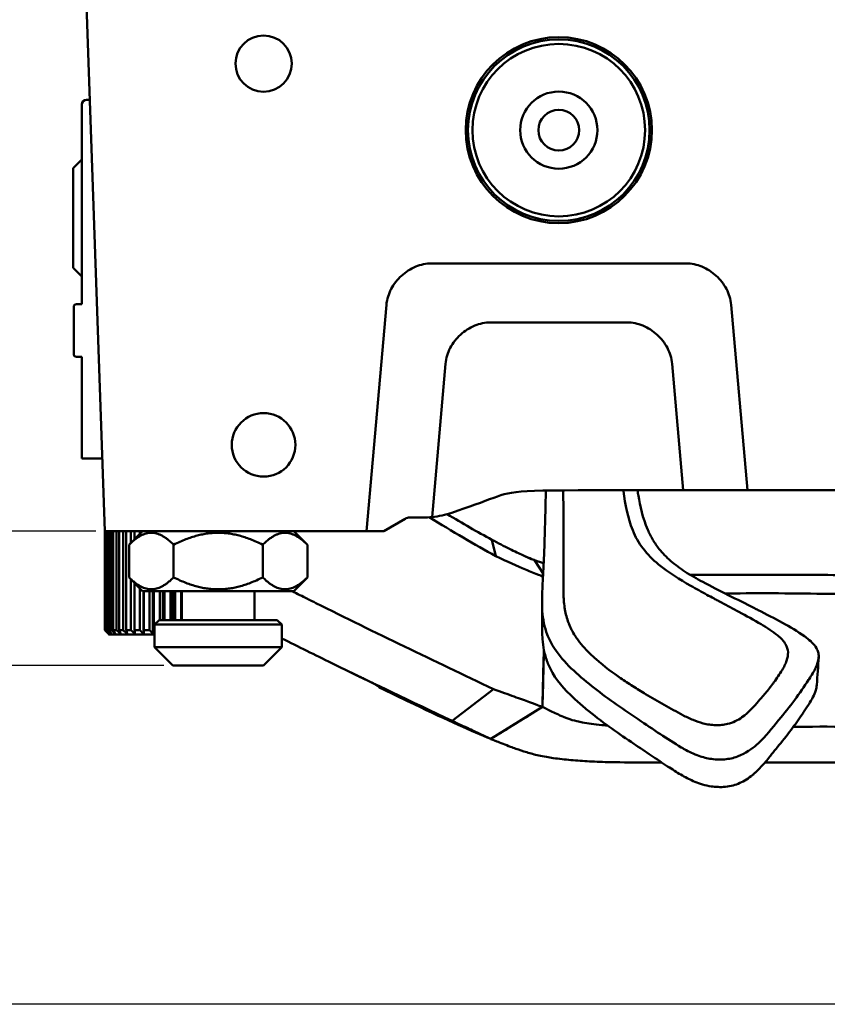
# Model space of a CAD drawing. Header units: millimetres. Extents: x 0 to 4686, y -120 to 1682.
# Tile 3 of 256: x 216 to 305, y 511 to 619. Entities that reach past the tile are written whole.
import ezdxf

# ---------------------------------------------------------------- set-up
doc = ezdxf.new("R2010")
doc.units = ezdxf.units.MM
doc.header["$LTSCALE"] = 2
doc.layers.add('Bemaßung (ISO)', color=7, linetype='Continuous', lineweight=25)
doc.layers.add('Sichtbar (ISO)', color=7, linetype='Continuous', lineweight=50)
doc.styles.add('Notiztext (DIN)', font='isocpeur.ttf')
doc.dimstyles.new('Standard (DIN)', dxfattribs={"dimscale": 2, "dimtxt": 3.5, "dimasz": 2.5, "dimexe": 2, "dimexo": 0.5, "dimgap": 0.5, "dimtad": 1, "dimrnd": 1e-08, "dimtxsty": 'Notiztext (DIN)', "dimcen": 0.09, "dimdle": 10, "dimclrd": 256, "dimclre": 256, "dimclrt": 256, "dimadec": 0, "dimazin": 0, "dimtfac": 1, "dimtmove": 0, "dimatfit": 3, "dimfxl": 1, "dimtolj": 1, "dimtzin": 0, "dimlwd": -1, "dimlwe": -1, "dimarcsym": 0})

# ---------------------------------------------------------------- blocks, each defined once
blk = doc.blocks.new('*D20')
at = {"layer": 'Bemaßung (ISO)', "transparency": 16777216}
for p, q in [((222.48, 634.89), (179.26, 634.89)), ((183.26, 553.19), (183.26, 629.89)), ((231.67, 548.19), (179.26, 548.19))]:
    blk.add_line(p, q, dxfattribs=at)
for points in [[(182.42, 629.89), (184.09, 629.89), (183.26, 634.89)], [(182.42, 553.19), (184.09, 553.19), (183.26, 548.19)]]:
    blk.add_solid(points, dxfattribs=at)
at = {"layer": 'Defpoints', "color": 0, "transparency": 16777216}
for p in [(183.26, 634.89), (223.48, 634.89), (232.67, 548.19)]:
    blk.add_point(p, dxfattribs=at)
at = {"layer": 'Bemaßung (ISO)', "transparency": 16777216, "insert": (173.86, 583.65), "char_height": 7, "attachment_point": 1, "rotation": 90, "style": 'Notiztext (DIN)'}
blk.add_mtext('\\A1;86,7', dxfattribs=at)
blk = doc.blocks.new('*D21')
at = {"layer": 'Bemaßung (ISO)', "transparency": 16777216}
for p, q in [((222.98, 634.89), (193.26, 634.89)), ((197.26, 567.99), (197.26, 629.89)), ((224.19, 562.99), (193.26, 562.99))]:
    blk.add_line(p, q, dxfattribs=at)
for points in [[(196.42, 629.89), (198.09, 629.89), (197.26, 634.89)], [(196.42, 567.99), (198.09, 567.99), (197.26, 562.99)]]:
    blk.add_solid(points, dxfattribs=at)
at = {"layer": 'Defpoints', "color": 0, "transparency": 16777216}
for p in [(197.26, 634.89), (223.98, 634.89), (225.19, 562.99)]:
    blk.add_point(p, dxfattribs=at)
at = {"layer": 'Bemaßung (ISO)', "transparency": 16777216, "insert": (187.86, 591.75), "char_height": 7, "attachment_point": 1, "rotation": 90, "style": 'Notiztext (DIN)'}
blk.add_mtext('\\A1;71,9', dxfattribs=at)
blk = doc.blocks.new('*D22')
at = {"layer": 'Bemaßung (ISO)', "transparency": 16777216}
for p, q in [((222.48, 634.89), (165.26, 634.89)), ((169.26, 629.89), (169.26, 515.86)), ((562.21, 510.86), (165.26, 510.86))]:
    blk.add_line(p, q, dxfattribs=at)
for points in [[(168.42, 629.89), (170.09, 629.89), (169.26, 634.89)], [(168.42, 515.86), (170.09, 515.86), (169.26, 510.86)]]:
    blk.add_solid(points, dxfattribs=at)
at = {"layer": 'Defpoints', "color": 0, "transparency": 16777216}
for p in [(223.48, 634.89), (169.26, 510.86), (563.21, 510.86)]:
    blk.add_point(p, dxfattribs=at)
at = {"layer": 'Bemaßung (ISO)', "transparency": 16777216, "insert": (159.86, 560.43), "char_height": 7, "attachment_point": 1, "rotation": 90, "style": 'Notiztext (DIN)'}
blk.add_mtext('\\A1;124,03', dxfattribs=at)

msp = doc.modelspace()

# ---------------------------------------------------------------- linework, layer by layer
at = {"layer": 'Sichtbar (ISO)'}
for p, q in [((225.189, 562.9903), (223.1112, 622.4907)), ((222.6713, 587.9903), (222.6713, 609.9903)), ((223.1713, 610.4903), (223.5303, 610.4903)), ((221.7214, 602.9903), (222.6713, 603.9401)), ((221.7214, 591.9903), (221.7214, 602.9903)), ((261.1713, 592.4903), (289.1713, 592.4903)), ((221.7214, 591.9903), (222.6713, 591.0404)), ((222.0713, 587.9903), (222.6713, 587.9903)), ((221.7713, 582.4903), (221.7713, 587.6903)), ((256.1903, 587.926), (254.0087, 562.9903)), ((295.9401, 567.4903), (294.1522, 587.926)), ((282.6713, 585.9903), (267.6713, 585.9903)), ((222.6713, 582.1903), (222.0713, 582.1903)), ((222.6713, 570.9903), (222.6713, 582.1903)), ((261.2131, 564.5415), (262.6903, 581.426)), ((287.6522, 581.426), (288.8715, 567.4903)), ((222.6713, 570.9903), (224.9097, 570.9903)), ((288.8715, 567.4903), (295.9401, 567.4903)), ((297.6713, 567.4903), (295.9401, 567.4903)), ((336.1519, 567.4903), (297.6713, 567.4903)), ((302.2817, 567.4903), (303.6712, 567.4903)), ((255.8917, 562.9903), (258.2578, 564.3563)), ((258.7578, 564.4903), (260.2021, 564.4903)), ((225.1754, 552.0903), (225.1754, 563.3803)), ((254.0087, 562.9903), (225.189, 562.9903)), ((225.2286, 562.9903), (225.2286, 552.0903)), ((225.3068, 552.0903), (225.3068, 562.9903)), ((225.465, 562.9903), (225.465, 552.0903)), ((225.6195, 552.0903), (225.6195, 562.9903)), ((225.8789, 562.9903), (225.8789, 552.0903)), ((226.1059, 552.0903), (226.1059, 562.9903)), ((226.4601, 562.9903), (226.4601, 552.0903)), ((226.7539, 552.0903), (226.7539, 562.9903)), ((227.1941, 562.9903), (227.1941, 552.0903)), ((227.5477, 552.0903), (227.5477, 562.9903)), ((229.3563, 562.9903), (227.8563, 561.4903)), ((228.0631, 562.9903), (228.0631, 561.697)), ((228.4676, 562.1015), (228.4676, 562.9903)), ((229.0455, 562.9903), (229.0455, 562.6794)), ((245.9862, 562.9903), (247.4862, 561.4903)), ((254.0087, 562.9903), (255.8917, 562.9903)), ((267.7806, 562.0467), (268.2434, 560.2427)), ((227.8563, 557.8903), (227.8563, 561.4903)), ((232.7638, 557.8903), (232.7638, 561.4903)), ((242.5787, 557.8903), (242.5787, 561.4903)), ((247.4862, 557.8903), (247.4862, 561.4903)), ((272.4417, 559.8088), (272.4474, 559.8005)), ((273.452, 558.3124), (272.4822, 559.7861)), ((229.3563, 556.3903), (227.8563, 557.8903)), ((228.0631, 557.6835), (228.0631, 552.0903)), ((245.9862, 556.3903), (247.4862, 557.8903)), ((228.4676, 552.0903), (228.4676, 557.279)), ((229.0455, 556.7011), (229.0455, 552.0903)), ((229.3563, 556.3903), (245.9862, 556.3903)), ((229.4648, 556.3903), (229.4648, 551.6531)), ((229.491, 552.0903), (229.491, 556.3903)), ((230.1172, 556.3903), (230.1172, 552.0903)), ((230.4887, 556.3903), (230.4887, 551.6531)), ((230.5927, 552.0903), (230.5927, 556.3903)), ((231.2517, 556.3903), (231.2517, 553.1903)), ((231.5664, 556.3903), (231.5664, 553.1903)), ((231.7456, 553.1903), (231.7456, 556.3903)), ((232.4213, 556.3903), (232.4213, 553.1903)), ((232.6713, 556.3903), (232.6713, 553.1903)), ((232.9213, 553.1903), (232.9213, 556.3903)), ((233.5969, 556.3903), (233.5969, 553.1903)), ((233.6713, 556.3903), (233.6713, 553.1903)), ((241.6713, 556.3903), (241.6713, 553.1903)), ((231.1713, 553.1903), (230.6713, 552.6903)), ((244.6713, 552.6903), (230.6713, 552.6903)), ((230.6713, 552.6903), (230.6713, 550.1903)), ((231.1713, 553.1903), (244.1713, 553.1903)), ((244.1713, 553.1903), (244.6713, 552.6903)), ((244.6713, 552.6903), (244.6713, 550.1903)), ((225.2286, 552.0903), (225.1754, 552.0903)), ((225.465, 552.0903), (225.3068, 552.0903)), ((225.6713, 551.5903), (225.6084, 551.6531)), ((225.8789, 552.0903), (225.6195, 552.0903)), ((230.6713, 551.5903), (225.6713, 551.5903)), ((226.4601, 552.0903), (226.1059, 552.0903)), ((227.1941, 552.0903), (226.7539, 552.0903)), ((228.0631, 552.0903), (227.5477, 552.0903)), ((229.0455, 552.0903), (228.4676, 552.0903)), ((230.1172, 552.0903), (229.491, 552.0903)), ((230.6713, 552.0903), (230.5927, 552.0903)), ((230.6713, 550.1903), (244.6713, 550.1903)), ((232.6713, 548.1903), (230.6713, 550.1903)), ((242.6713, 548.1903), (244.6713, 550.1903)), ((273.3626, 543.6234), (273.5281, 549.9286)), ((242.6713, 548.1903), (232.6713, 548.1903)), ((273.4459, 545.6664), (273.4399, 545.6664)), ((274.0637, 545.6671), (274.0592, 545.6671)), ((263.4437, 542.0792), (267.972, 545.5933)), ((267.6812, 540.1001), (273.3608, 543.6223)), ((273.3627, 543.6241), (273.3621, 543.6237)), ((273.3621, 543.6231), (273.3623, 543.6232)), ((272.4985, 543.0864), (267.6783, 540.0873)), ((343.7806, 537.4903), (297.8564, 537.4903))]:
    msp.add_line(p, q, dxfattribs=at)
for centre, radius in [((242.6713, 614.4907), 3.1), ((275.1713, 607.164), 10.25), ((275.1713, 607.164), 10), ((275.1713, 607.164), 9.5), ((275.1713, 607.164), 4.25), ((275.1713, 607.164), 2.25), ((242.6713, 572.4903), 3.5)]:
    msp.add_circle(centre, radius, dxfattribs=at)
for centre, radius, start, end in [((223.1713, 609.9903), 0.5, 90, 180), ((222.0713, 587.6903), 0.3, 90, 180), ((222.0713, 582.4903), 0.3, 180, 270), ((258.7578, 563.4903), 1, 90, 120), ((260.2021, 574.4903), 10, 275.80234, 288.666884), ((285.7682, 592.5386), 35.3457, 246.047309, 247.058546), ((257.1024, 548.2747), 3, 227.408917, 243.965439)]:
    msp.add_arc(centre, radius, start, end, dxfattribs=at)
for centre, major_axis, ratio, start_param, end_param in [((260.1969, 574.5935), (-0.512, 10.0904), 0.99486637, 3.09115691, 3.19190718), ((-34.8222, 724.4279), (309.8149, -183.168), 0.02657566, 6.05708491, 6.05710365), ((292.4384, 540.7818), (5.5895, 1.1278), 0.56523191, 5.06932176, 5.10917803)]:
    msp.add_ellipse(centre, major_axis=major_axis, ratio=ratio, start_param=start_param, end_param=end_param, dxfattribs=at)
for points, knots in [([(256.1903, 587.926), (256.2477, 588.5354), (256.4326, 589.1245), (257.0043, 590.211), (257.3903, 590.7045), (258.306, 591.5436), (258.8411, 591.8896), (259.9761, 592.3576), (260.5693, 592.4862), (261.1713, 592.4903)], [0.000000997, 0.000000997, 0.000000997, 0.000000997, 0.183628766, 0.183628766, 0.368375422, 0.368375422, 0.556161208, 0.556161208, 0.736766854, 0.736766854, 0.736766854, 0.736766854]), ([(289.1713, 592.4903), (289.7732, 592.4862), (290.3663, 592.3576), (291.5012, 591.8897), (292.0363, 591.5438), (292.952, 590.7047), (293.3381, 590.2112), (293.9098, 589.1246), (294.0948, 588.5355), (294.1522, 587.926)], [-0.736766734, -0.736766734, -0.736766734, -0.736766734, -0.556189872, -0.556189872, -0.368414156, -0.368414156, -0.183648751, -0.183648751, -0.000001, -0.000001, -0.000001, -0.000001]), ([(267.6713, 585.9903), (267.0706, 585.9862), (266.4787, 585.8582), (265.3458, 585.392), (264.8115, 585.0474), (263.8947, 584.2097), (263.5071, 583.7154), (262.9334, 582.6269), (262.7478, 582.0367), (262.6903, 581.426)], [0.000000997, 0.000000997, 0.000000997, 0.000000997, 0.18020319, 0.18020319, 0.367574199, 0.367574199, 0.552741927, 0.552741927, 0.736754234, 0.736754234, 0.736754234, 0.736754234]), ([(287.6522, 581.426), (287.5948, 582.0359), (287.4096, 582.6254), (286.8372, 583.7126), (286.4505, 584.2064), (285.5344, 585.045), (284.9996, 585.3905), (283.8654, 585.8578), (283.2727, 585.9862), (282.6713, 585.9903)], [-0.736753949, -0.736753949, -0.736753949, -0.736753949, -0.552981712, -0.552981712, -0.368079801, -0.368079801, -0.180442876, -0.180442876, -0.000001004, -0.000001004, -0.000001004, -0.000001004]), ([(288.8715, 567.4903), (286.8033, 567.4903), (270.4779, 567.4903), (270.2168, 567.4903), (265.2269, 565.6326), (263.4028, 565.0163)], [0, 0, 0, 0, 0.08024879, 0.69626871, 1, 1, 1, 1]), ([(273.7413, 567.453), (273.7309, 566.913), (273.7199, 566.3731), (273.6712, 564.1343), (273.6267, 562.4369), (273.5686, 560.7361)], [0.487541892, 0.487541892, 0.487541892, 0.487541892, 0.695972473, 0.695972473, 1.354461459, 1.354461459, 1.354461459, 1.354461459]), ([(275.6986, 559.0935), (275.7005, 561.2195), (275.6927, 563.2934), (275.6718, 566.1005), (275.6659, 566.7886), (275.6592, 567.4762)], [0, 0, 0, 0, 0.83418562, 0.83418562, 1.10584431, 1.10584431, 1.10584431, 1.10584431]), ([(282.2865, 567.4902), (282.2907, 567.4545), (282.295, 567.4188), (282.4763, 565.9241), (282.7632, 564.4822), (283.3067, 563.0787)], [0.555357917, 0.555357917, 0.555357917, 0.555357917, 0.569326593, 0.569326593, 1.140057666, 1.140057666, 1.140057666, 1.140057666]), ([(284.9686, 563.1325), (284.401, 564.448), (284.116, 565.8058), (283.8984, 567.0721), (283.8652, 567.2807), (283.8341, 567.4902)], [-0.955203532, -0.955203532, -0.955203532, -0.955203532, -0.547818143, -0.547818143, -0.468027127, -0.468027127, -0.468027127, -0.468027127]), ([(283.3067, 563.0787), (283.5784, 562.3772), (283.9634, 561.7041), (284.9287, 560.4415), (285.5072, 559.8541), (286.1644, 559.323)], [0.000022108, 0.000022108, 0.000022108, 0.000022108, 0.2868023, 0.2868023, 0.573498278, 0.573498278, 0.573498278, 0.573498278]), ([(284.9686, 563.1325), (285.1298, 562.7589), (285.313, 562.3932), (285.7282, 561.6868), (285.9585, 561.3468), (286.2175, 561.0173)], [0.000001, 0.000001, 0.000001, 0.000001, 0.156272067, 0.156272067, 0.309452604, 0.309452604, 0.309452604, 0.309452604]), ([(267.7806, 562.0467), (268.5037, 561.6576), (269.1628, 561.3167), (270.3174, 560.743), (270.8145, 560.5092), (271.5903, 560.1585), (271.935, 560.011), (272.3767, 559.8281), (272.4841, 559.7858), (272.4822, 559.7861)], [0.00025072, 0.00025072, 0.00025072, 0.00025072, 0.33438598, 0.33438598, 0.66461898, 0.66461898, 0.96953781, 0.96953781, 1.22481519, 1.22481519, 1.22481519, 1.22481519]), ([(287.5124, 559.6825), (287.2643, 559.895), (287.0286, 560.1155), (286.5962, 560.5619), (286.399, 560.7864), (286.2175, 561.0173)], [-0.219836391, -0.219836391, -0.219836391, -0.219836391, -0.107407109, -0.107407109, -0.000001, -0.000001, -0.000001, -0.000001]), ([(268.2452, 560.2386), (269.5143, 559.6302), (270.6104, 559.1287), (271.7809, 558.6353), (272.0444, 558.5278), (272.766, 558.2379), (273.1386, 558.0927), (273.4015, 557.997), (273.4181, 557.9911), (273.4341, 557.9854)], [-1.52032369, -1.52032369, -1.52032369, -1.52032369, -0.94344425, -0.94344425, -0.75451277, -0.75451277, -0.36789902, -0.36789902, -0.34081114, -0.34081114, -0.34081114, -0.34081114]), ([(271.5084, 560.1971), (271.5778, 560.1665), (271.6525, 560.1338), (271.8128, 560.0644), (271.899, 560.0275), (271.9901, 559.989)], [-0.160415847, -0.160415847, -0.160415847, -0.160415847, -0.080915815, -0.080915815, -0.000020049, -0.000020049, -0.000020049, -0.000020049]), ([(273.036, 559.6004), (272.8595, 559.658), (272.7202, 559.707), (272.5264, 559.7769), (272.4701, 559.7982), (272.4569, 559.8029)], [-0.444192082, -0.444192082, -0.444192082, -0.444192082, -0.219276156, -0.219276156, -0.000156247, -0.000156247, -0.000156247, -0.000156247]), ([(273.5686, 560.7361), (273.5515, 560.2368), (273.5279, 559.7368), (273.4772, 558.7616), (273.4503, 558.2878), (273.4248, 557.8141)], [0.000001, 0.000001, 0.000001, 0.000001, 0.195205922, 0.195205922, 0.380276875, 0.380276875, 0.380276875, 0.380276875]), ([(275.6817, 557.4157), (275.6839, 557.4247), (275.684, 557.4333), (275.6841, 557.4505), (275.6842, 557.4593), (275.6844, 557.4854), (275.6845, 557.5029), (275.685, 557.5552), (275.6853, 557.5901), (275.6863, 557.6948), (275.687, 557.7646), (275.6894, 557.974), (275.691, 558.1136), (275.6957, 558.5336), (275.6983, 558.8134), (275.6986, 559.0935)], [0.000059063, 0.000059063, 0.000059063, 0.000059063, 0.003423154, 0.003423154, 0.006846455, 0.006846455, 0.013695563, 0.013695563, 0.027427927, 0.027427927, 0.054897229, 0.054897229, 0.109834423, 0.109834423, 0.22005098, 0.22005098, 0.22005098, 0.22005098]), ([(286.1644, 559.323), (287.3118, 558.395), (288.453, 557.682), (290.2521, 556.6513), (290.9263, 556.277), (291.7256, 555.8392), (291.9924, 555.6944), (292.3997, 555.4751), (292.5308, 555.4049), (292.7384, 555.2939), (292.8069, 555.2574), (292.9751, 555.1677), (293.0619, 555.1216), (293.0817, 555.1112)], [0.000049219, 0.000049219, 0.000049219, 0.000049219, 0.500965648, 0.500965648, 0.720551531, 0.720551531, 0.832648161, 0.832648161, 0.888516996, 0.888516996, 0.91592547, 0.91592547, 0.955947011, 0.955947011, 0.955947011, 0.955947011]), ([(291.0288, 557.3923), (290.3619, 557.7462), (289.7055, 558.1197), (288.5286, 558.882), (287.9976, 559.2669), (287.5124, 559.6825)], [-0.463595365, -0.463595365, -0.463595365, -0.463595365, -0.219901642, -0.219901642, -0.000001, -0.000001, -0.000001, -0.000001]), ([(273.4248, 557.8141), (273.4032, 557.4143), (273.3826, 557.0145), (273.3486, 556.2398), (273.3349, 555.865), (273.3257, 555.4896)], [0.000001, 0.000001, 0.000001, 0.000001, 0.156230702, 0.156230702, 0.302814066, 0.302814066, 0.302814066, 0.302814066]), ([(292.4406, 558.1748), (291.9084, 558.1749), (291.3768, 558.175), (290.4388, 558.1755), (290.0382, 558.1759), (289.6372, 558.1764)], [0.000009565, 0.000009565, 0.000009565, 0.000009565, 0.159689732, 0.159689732, 0.27796941, 0.27796941, 0.27796941, 0.27796941]), ([(292.4406, 558.1748), (292.7742, 558.1748), (293.1077, 558.1748), (293.7769, 558.1749), (294.1124, 558.1749), (294.4481, 558.1744)], [0.000009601, 0.000009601, 0.000009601, 0.000009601, 0.100074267, 0.100074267, 0.200744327, 0.200744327, 0.200744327, 0.200744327]), ([(294.4481, 558.1744), (298.9816, 558.1748), (302.3011, 558.1939), (308.4529, 558.1027), (310.7054, 557.9877), (316.2204, 557.8967)], [0.00014263, 0.00014263, 0.00014263, 0.00014263, 1.3603521, 1.3603521, 2.73653132, 2.73653132, 2.73653132, 2.73653132]), ([(279.2661, 548.8805), (279.1068, 549.0182), (278.9522, 549.1582), (278.8022, 549.2999), (278.5179, 549.5684), (278.2504, 549.8429), (277.9976, 550.1232), (277.7502, 550.3975), (277.5171, 550.6766), (277.3036, 550.9622), (277.1837, 551.1225), (277.0699, 551.2849), (276.9631, 551.4492), (276.6783, 551.8872), (276.4432, 552.3404), (276.2603, 552.8119), (276.2524, 552.8322), (276.2446, 552.8526), (276.2369, 552.873), (276.0546, 553.3564), (275.9269, 553.8591), (275.843, 554.3595), (275.8412, 554.3699), (275.8395, 554.3803), (275.8378, 554.3907), (275.754, 554.9014), (275.7155, 555.4093), (275.693, 555.913), (275.6927, 555.9206), (275.6924, 555.9281), (275.692, 555.9357), (275.6704, 556.4316), (275.6645, 556.9235), (275.6817, 557.4157)], [0.000029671, 0.000029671, 0.000029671, 0.000029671, 0.05758116, 0.05758116, 0.05758116, 0.166666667, 0.166666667, 0.166666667, 0.273399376, 0.273399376, 0.273399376, 0.333333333, 0.333333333, 0.333333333, 0.493108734, 0.493108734, 0.493108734, 0.5, 0.5, 0.5, 0.663274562, 0.663274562, 0.663274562, 0.666666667, 0.666666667, 0.666666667, 0.833333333, 0.833333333, 0.833333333, 0.835834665, 0.835834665, 0.835834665, 0.999990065, 0.999990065, 0.999990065, 0.999990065]), ([(296.7123, 554.4902), (295.7578, 554.9805), (294.8042, 555.4577), (292.8567, 556.442), (291.9287, 556.9146), (291.0288, 557.3923)], [0.000001, 0.000001, 0.000001, 0.000001, 0.344821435, 0.344821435, 0.69184315, 0.69184315, 0.69184315, 0.69184315]), ([(247.4902, 555.5268), (247.6473, 555.4504), (247.8044, 555.3735), (248.1183, 555.2188), (248.2751, 555.141), (248.4318, 555.0628)], [-0.142175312, -0.142175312, -0.142175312, -0.142175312, -0.071091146, -0.071091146, -0.00000697, -0.00000697, -0.00000697, -0.00000697]), ([(273.3257, 555.4896), (273.3041, 554.6082), (273.3573, 553.7197), (273.6273, 552.4243), (273.7472, 552.0016), (274.0625, 551.1699), (274.2573, 550.7628), (274.4944, 550.3698)], [-0.683077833, -0.683077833, -0.683077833, -0.683077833, -0.338846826, -0.338846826, -0.169711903, -0.169711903, -0.000058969, -0.000058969, -0.000058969, -0.000058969]), ([(294.4516, 556.1234), (298.0086, 556.1645), (302.143, 556.1209), (307.3171, 556.0399), (309.0907, 556.0059), (311.75, 555.9492), (312.6381, 555.9294), (313.9687, 555.8987), (314.4128, 555.8883), (315.0787, 555.8726), (315.3008, 555.8673), (315.6339, 555.8594), (315.7449, 555.8567), (315.9115, 555.8527), (315.967, 555.8514), (316.0503, 555.8494), (316.0781, 555.8487), (316.1198, 555.8477), (316.1336, 555.8474), (316.1545, 555.8469), (316.1614, 555.8467), (316.1718, 555.8465), (316.1753, 555.8464), (316.1819, 555.8462), (316.185, 555.8463), (316.188, 555.8451)], [-2.0831231, -2.0831231, -2.0831231, -2.0831231, -1.06412085, -1.06412085, -0.53253158, -0.53253158, -0.26645697, -0.26645697, -0.13326953, -0.13326953, -0.06663874, -0.06663874, -0.03331487, -0.03331487, -0.01665093, -0.01665093, -0.00831847, -0.00831847, -0.00415212, -0.00415212, -0.00206891, -0.00206891, -0.00102729, -0.00102729, -0.00009764, -0.00009764, -0.00009764, -0.00009764]), ([(267.9723, 545.5933), (264.705, 547.13), (261.4426, 548.6869), (254.9289, 551.8432), (251.6775, 553.4425), (248.4318, 555.0628)], [0.00008825, 0.00008825, 0.00008825, 0.00008825, 1.47252056, 1.47252056, 2.94491362, 2.94491362, 2.94491362, 2.94491362]), ([(273.3483, 551.9461), (273.3482, 552.3969), (273.3444, 552.8644), (273.3324, 553.8699), (273.3221, 554.428), (273.3212, 555.1057)], [0, 0, 0, 0, 0.234345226, 0.234345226, 0.473430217, 0.473430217, 0.473430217, 0.473430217]), ([(293.0817, 555.1112), (293.4001, 554.9416), (293.7219, 554.7713), (294.3613, 554.4312), (294.6846, 554.2586), (295.0026, 554.0869)], [0.000010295, 0.000010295, 0.000010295, 0.000010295, 0.11638629, 0.11638629, 0.231603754, 0.231603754, 0.231603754, 0.231603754]), ([(297.1066, 554.2879), (297.0408, 554.3216), (296.9751, 554.3553), (296.8436, 554.4227), (296.7779, 554.4564), (296.7123, 554.4902)], [-0.0474169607, -0.0474169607, -0.0474169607, -0.0474169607, -0.0237089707, -0.0237089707, -0.000001, -0.000001, -0.000001, -0.000001]), ([(299.2736, 551.4861), (298.7064, 551.9299), (298.083, 552.3388), (296.6536, 553.197), (295.8175, 553.6454), (295.0026, 554.0869)], [-0.540703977, -0.540703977, -0.540703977, -0.540703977, -0.29946558, -0.29946558, -0.000075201, -0.000075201, -0.000075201, -0.000075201]), ([(302.2128, 551.4039), (301.4566, 551.9427), (300.64, 552.4284), (298.9201, 553.3696), (298.0103, 553.8248), (297.1066, 554.2879)], [0.000001, 0.000001, 0.000001, 0.000001, 0.309487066, 0.309487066, 0.634905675, 0.634905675, 0.634905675, 0.634905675]), ([(244.6713, 551.1643), (246.5042, 550.2515), (248.339, 549.3455), (254.5882, 546.2852), (259.0109, 544.163), (263.4437, 542.0792)], [-2.82314191, -2.82314191, -2.82314191, -2.82314191, -1.99351307, -1.99351307, -0.00008866, -0.00008866, -0.00008866, -0.00008866]), ([(273.3483, 551.9461), (273.3485, 551.6615), (273.3578, 551.3764), (273.4075, 550.6822), (273.4597, 550.2724), (273.5403, 549.8662)], [0.070087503, 0.070087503, 0.070087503, 0.070087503, 0.181579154, 0.181579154, 0.342274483, 0.342274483, 0.342274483, 0.342274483]), ([(299.2736, 551.4861), (299.6284, 551.2086), (299.9359, 550.8848), (300.3013, 550.2504), (300.3964, 549.9549), (300.4039, 549.6514)], [0.000087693, 0.000087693, 0.000087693, 0.000087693, 0.151952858, 0.151952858, 0.271564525, 0.271564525, 0.271564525, 0.271564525]), ([(302.4305, 551.2441), (302.407, 551.2619), (302.3833, 551.2796), (302.3593, 551.2974), (302.3354, 551.3152), (302.3112, 551.3329), (302.2867, 551.3507), (302.2623, 551.3684), (302.2377, 551.3861), (302.2128, 551.4039)], [0, 0, 0, 0, 0.33333333, 0.33333333, 0.33333333, 0.66666667, 0.66666667, 0.66666667, 1, 1, 1, 1]), ([(303.7806, 549.1669), (303.7875, 549.3296), (303.7673, 549.4904), (303.6774, 549.8061), (303.6096, 549.9575), (303.2721, 550.5313), (302.8645, 550.9155), (302.4305, 551.2441)], [-0.31005892, -0.31005892, -0.31005892, -0.31005892, -0.246170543, -0.246170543, -0.183424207, -0.183424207, -0.000001, -0.000001, -0.000001, -0.000001]), ([(274.4944, 550.3698), (274.9765, 549.5707), (275.5932, 548.8292), (276.9691, 547.4343), (277.7241, 546.7839), (279.2763, 545.5272), (280.0758, 544.9192), (281.7393, 543.7222), (282.6006, 543.1364), (283.465, 542.5601)], [0.00005796, 0.00005796, 0.00005796, 0.00005796, 0.34502394, 0.34502394, 0.68483042, 0.68483042, 1.02350218, 1.02350218, 1.36804094, 1.36804094, 1.36804094, 1.36804094]), ([(273.5403, 549.8662), (273.6295, 549.416), (273.7537, 548.9716), (274.072, 548.1377), (274.2583, 547.7489), (274.4838, 547.3705)], [-0.340675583, -0.340675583, -0.340675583, -0.340675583, -0.162561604, -0.162561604, -0.000002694, -0.000002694, -0.000002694, -0.000002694]), ([(300.4039, 549.6514), (300.4117, 549.3303), (300.3548, 549.0179), (300.1903, 548.5302), (300.1149, 548.355), (299.9443, 548.0112), (299.8493, 547.8429), (299.7505, 547.6762)], [0.000021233, 0.000021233, 0.000021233, 0.000021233, 0.126577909, 0.126577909, 0.200039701, 0.200039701, 0.273451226, 0.273451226, 0.273451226, 0.273451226]), ([(302.732, 546.6887), (302.9994, 547.1061), (303.2703, 547.5302), (303.6218, 548.3067), (303.7309, 548.6491), (303.7685, 549.0052)], [-0.321692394, -0.321692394, -0.321692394, -0.321692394, -0.139264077, -0.139264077, -0.000001, -0.000001, -0.000001, -0.000001]), ([(303.7806, 549.1669), (303.7794, 549.14), (303.7778, 549.1131), (303.7738, 549.0592), (303.7714, 549.0322), (303.7685, 549.0052)], [0.000001, 0.000001, 0.000001, 0.000001, 0.0105691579, 0.0105691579, 0.0211372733, 0.0211372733, 0.0211372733, 0.0211372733]), ([(284.7286, 545.0328), (284.2581, 545.3125), (283.7885, 545.5981), (282.8634, 546.1833), (282.4091, 546.4819), (281.2323, 547.2931), (280.1823, 548.0543), (279.2661, 548.8805)], [0.000204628, 0.000204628, 0.000204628, 0.000204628, 0.18884436, 0.18884436, 0.376163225, 0.376163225, 0.679743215, 0.679743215, 0.679743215, 0.679743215]), ([(274.4838, 547.3705), (275.1557, 546.2432), (276.1155, 545.2019), (277.6762, 543.8105), (278.0806, 543.4705), (280.1797, 541.7675), (281.8496, 540.6163), (283.4276, 539.5574)], [-1.2355886, -1.2355886, -1.2355886, -1.2355886, -0.77951852, -0.77951852, -0.6280428, -0.6280428, -0.00003534, -0.00003534, -0.00003534, -0.00003534]), ([(299.7505, 547.6762), (299.6156, 547.4549), (299.4764, 547.2362), (299.1798, 546.7914), (299.0219, 546.5659), (298.86, 546.3438)], [0.000181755, 0.000181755, 0.000181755, 0.000181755, 0.098612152, 0.098612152, 0.203198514, 0.203198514, 0.203198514, 0.203198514]), ([(298.86, 546.3438), (298.7966, 546.257), (298.7297, 546.1666), (298.5913, 545.9829), (298.5229, 545.8935), (298.3155, 545.6264), (298.1747, 545.4502), (297.7483, 544.9306), (297.4561, 544.5927), (297.1616, 544.2645)], [-0.345844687, -0.345844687, -0.345844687, -0.345844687, -0.301128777, -0.301128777, -0.258168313, -0.258168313, -0.171960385, -0.171960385, -0.00019586, -0.00019586, -0.00019586, -0.00019586]), ([(302.6777, 546.6042), (302.1942, 545.8543), (301.6794, 545.1126), (300.584, 543.6367), (299.9968, 542.8966), (299.3901, 542.1819)], [-0.662050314, -0.662050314, -0.662050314, -0.662050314, -0.335991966, -0.335991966, -0.000004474, -0.000004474, -0.000004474, -0.000004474]), ([(302.6777, 546.6042), (302.6867, 546.6183), (302.6958, 546.6324), (302.7139, 546.6606), (302.723, 546.6746), (302.732, 546.6887)], [0.0000027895, 0.0000027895, 0.0000027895, 0.0000027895, 0.0061533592, 0.0061533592, 0.0123028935, 0.0123028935, 0.0123028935, 0.0123028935]), ([(303.3924, 545.2481), (303.4492, 545.4039), (303.4951, 545.5617), (303.5485, 545.8308), (303.5635, 545.9399), (303.5713, 546.0498)], [0, 0, 0, 0, 0.063613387, 0.063613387, 0.106739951, 0.106739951, 0.106739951, 0.106739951]), ([(267.6783, 540.0873), (265.632, 540.9339), (262.9306, 542.1469), (259.2474, 543.9059), (258.1788, 544.4162), (257.0275, 544.9725), (255.7857, 545.5791)], [0, 0, 0, 0, 0.7751176, 0.7751176, 0.7751176, 1, 1, 1, 1]), ([(273.3626, 543.6232), (273.3621, 543.6214), (273.2444, 543.6669), (272.7729, 543.8394), (272.4147, 543.9682), (271.4819, 544.3085), (270.913, 544.5174), (269.5791, 545.0036), (268.8144, 545.281), (267.9723, 545.5933)], [-1.4760305, -1.4760305, -1.4760305, -1.4760305, -1.1122247, -1.1122247, -0.73925772, -0.73925772, -0.37193267, -0.37193267, -0.00013755, -0.00013755, -0.00013755, -0.00013755]), ([(288.8153, 542.7233), (288.1265, 543.086), (287.4477, 543.4591), (286.0522, 544.2522), (285.403, 544.6355), (284.7286, 545.0328)], [-0.52689827, -0.52689827, -0.52689827, -0.52689827, -0.269930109, -0.269930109, -0.000204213, -0.000204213, -0.000204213, -0.000204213]), ([(302.5523, 543.6946), (302.7219, 543.9601), (302.896, 544.2352), (303.1819, 544.7526), (303.3011, 544.998), (303.3924, 545.2481)], [0.000002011, 0.000002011, 0.000002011, 0.000002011, 0.115809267, 0.115809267, 0.216549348, 0.216549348, 0.216549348, 0.216549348]), ([(273.2651, 543.5618), (273.2288, 543.5391), (273.1926, 543.5165), (272.852, 543.3038), (272.5583, 543.1205), (271.7569, 542.62), (271.3634, 542.3743), (270.7909, 542.0167), (270.5956, 541.8947), (270.1077, 541.59), (269.7944, 541.3942), (268.9049, 540.8385), (268.2974, 540.4589), (267.693, 540.0812)], [0.013905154, 0.013905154, 0.013905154, 0.013905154, 0.027725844, 0.027725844, 0.144737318, 0.144737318, 0.384105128, 0.384105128, 0.502007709, 0.502007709, 0.634496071, 0.634496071, 0.852208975, 0.852208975, 0.852208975, 0.852208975]), ([(273.3904, 543.6169), (273.3874, 543.6164), (273.3803, 543.6227), (273.3735, 543.6274), (273.3726, 543.6279), (273.3717, 543.6283)], [0.0004067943, 0.0004067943, 0.0004067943, 0.0004067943, 0.0096201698, 0.0096201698, 0.0111204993, 0.0111204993, 0.0111204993, 0.0111204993]), ([(273.3904, 543.6169), (273.4106, 543.6038), (273.4545, 543.5856), (273.6073, 543.5026), (273.7118, 543.4453), (273.8414, 543.3809)], [-0.340911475, -0.340911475, -0.340911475, -0.340911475, -0.167906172, -0.167906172, -0.00036577, -0.00036577, -0.00036577, -0.00036577]), ([(297.1616, 544.2645), (296.6611, 543.7127), (296.1039, 543.0202), (295.1113, 542.3206), (294.8685, 542.1743), (294.3385, 541.9218), (294.0513, 541.8162), (293.7357, 541.7386)], [0.000195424, 0.000195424, 0.000195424, 0.000195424, 0.290271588, 0.290271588, 0.37500141, 0.37500141, 0.460550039, 0.460550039, 0.460550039, 0.460550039]), ([(301.9611, 542.7986), (302.0643, 542.9506), (302.1664, 543.1029), (302.3633, 543.4014), (302.4584, 543.5476), (302.5523, 543.6946)], [0, 0, 0, 0, 0.067183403, 0.067183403, 0.131174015, 0.131174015, 0.131174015, 0.131174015]), ([(274.0054, 543.3048), (273.9731, 543.3145), (273.9453, 543.3284), (273.892, 543.3551), (273.8664, 543.3679), (273.8414, 543.3809)], [-0.0643908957, -0.0643908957, -0.0643908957, -0.0643908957, -0.0321559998, -0.0321559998, -0.0003877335, -0.0003877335, -0.0003877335, -0.0003877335]), ([(277.1719, 542.04), (276.8096, 542.1258), (276.4715, 542.2258), (275.8433, 542.448), (275.555, 542.5705), (274.8397, 542.8953), (274.3765, 543.1275), (274.0054, 543.3048)], [0.000039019, 0.000039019, 0.000039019, 0.000039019, 0.173791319, 0.173791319, 0.348379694, 0.348379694, 0.650600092, 0.650600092, 0.650600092, 0.650600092]), ([(283.465, 542.5601), (283.5387, 542.5111), (283.6122, 542.4618), (283.7592, 542.3631), (283.8326, 542.3136), (283.906, 542.2639)], [0.000000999, 0.000000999, 0.000000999, 0.000000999, 0.0292947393, 0.0292947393, 0.0585882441, 0.0585882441, 0.0585882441, 0.0585882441]), ([(291.0763, 541.8073), (290.6795, 541.9116), (290.3068, 542.0412), (289.5537, 542.3503), (289.1789, 542.5334), (288.8153, 542.7233)], [0.000000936, 0.000000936, 0.000000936, 0.000000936, 0.128793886, 0.128793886, 0.272675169, 0.272675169, 0.272675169, 0.272675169]), ([(299.2041, 539.146), (299.7391, 539.7915), (300.2574, 540.4466), (301.1707, 541.6647), (301.5746, 542.2292), (301.9611, 542.7986)], [-0.549667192, -0.549667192, -0.549667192, -0.549667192, -0.251672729, -0.251672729, 0, 0, 0, 0]), ([(263.4437, 542.0792), (264.1232, 541.7596), (264.7403, 541.4706), (265.8075, 540.9717), (266.2636, 540.7591), (266.9766, 540.4272), (267.2422, 540.3038), (267.5927, 540.1411), (267.6823, 540.0995), (267.6812, 540.1001)], [-1.16529876, -1.16529876, -1.16529876, -1.16529876, -0.85975753, -0.85975753, -0.56085133, -0.56085133, -0.27657818, -0.27657818, -0.00006964, -0.00006964, -0.00006964, -0.00006964]), ([(277.7783, 541.9089), (277.6761, 541.9291), (277.5747, 541.9499), (277.3721, 541.9935), (277.2712, 542.0164), (277.1719, 542.04)], [0, 0, 0, 0, 0.0462979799, 0.0462979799, 0.0939047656, 0.0939047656, 0.0939047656, 0.0939047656]), ([(277.7783, 541.9089), (278.0922, 541.8471), (278.4213, 541.7936), (279.1263, 541.6988), (279.503, 541.6583), (279.8937, 541.6248)], [-0.288736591, -0.288736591, -0.288736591, -0.288736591, -0.147887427, -0.147887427, -0.000075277, -0.000075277, -0.000075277, -0.000075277]), ([(283.906, 542.2639), (284.7311, 541.7059), (285.5359, 541.1556), (287.1104, 540.1157), (287.8732, 539.6277), (288.6585, 539.1566)], [0.000000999, 0.000000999, 0.000000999, 0.000000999, 0.329408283, 0.329408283, 0.631974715, 0.631974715, 0.631974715, 0.631974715]), ([(293.7357, 541.7386), (293.5364, 541.6896), (293.3262, 541.6555), (292.8947, 541.6147), (292.6742, 541.608), (292.2182, 541.6197), (291.9825, 541.6396), (291.5206, 541.7049), (291.2938, 541.7502), (291.0763, 541.8073)], [0.000003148, 0.000003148, 0.000003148, 0.000003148, 0.0666473, 0.0666473, 0.133002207, 0.133002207, 0.203571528, 0.203571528, 0.274124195, 0.274124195, 0.274124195, 0.274124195]), ([(295.1865, 538.3038), (296.0174, 538.6864), (296.6535, 539.1638), (297.9789, 540.3841), (298.6403, 541.3004), (299.3648, 542.1521)], [-0.636741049, -0.636741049, -0.636741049, -0.636741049, -0.400720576, -0.400720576, -0.000007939, -0.000007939, -0.000007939, -0.000007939]), ([(299.3648, 542.1521), (299.369, 542.1571), (299.3732, 542.1621), (299.3817, 542.172), (299.3859, 542.1769), (299.3901, 542.1819)], [0.00000794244, 0.00000794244, 0.00000794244, 0.00000794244, 0.0023357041, 0.0023357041, 0.00466346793, 0.00466346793, 0.00466346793, 0.00466346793]), ([(315.9903, 541.4374), (315.9798, 541.437), (315.9106, 541.4372), (315.8576, 541.4372), (315.8241, 541.4372), (315.7237, 541.4372), (315.6567, 541.4372), (315.4558, 541.4373), (315.3219, 541.4373), (314.9201, 541.4374), (314.6522, 541.4375), (313.8481, 541.438), (313.3154, 541.4383), (311.7035, 541.4395), (310.6309, 541.4406), (307.4084, 541.4436), (305.2617, 541.4453), (302.3298, 541.4443), (301.6263, 541.4438), (301.0021, 541.4431)], [0.000066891, 0.000066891, 0.000066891, 0.000066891, 0.001678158, 0.001678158, 0.004438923, 0.004438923, 0.009960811, 0.009960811, 0.021005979, 0.021005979, 0.043101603, 0.043101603, 0.087326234, 0.087326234, 0.175284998, 0.175284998, 0.351359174, 0.351359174, 0.415664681, 0.415664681, 0.415664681, 0.415664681]), ([(268.3369, 539.8183), (268.7182, 539.6647), (269.2968, 539.4367), (270.0379, 539.1628), (270.2399, 539.0896), (270.8213, 538.8853), (271.215, 538.7526), (272.0668, 538.4943), (272.5017, 538.3742), (272.962, 538.2697)], [-0.90652231, -0.90652231, -0.90652231, -0.90652231, -0.540041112, -0.540041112, -0.412108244, -0.412108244, -0.196635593, -0.196635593, -0.000001, -0.000001, -0.000001, -0.000001]), ([(283.4276, 539.5574), (283.7487, 539.3418), (284.0655, 539.1282), (284.7071, 538.6957), (285.025, 538.4815), (285.9502, 537.8613), (286.5484, 537.4643), (287.1554, 537.0697)], [-0.48904555, -0.48904555, -0.48904555, -0.48904555, -0.363377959, -0.363377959, -0.23793881, -0.23793881, -0.000001, -0.000001, -0.000001, -0.000001]), ([(288.6585, 539.1566), (288.7132, 539.1238), (288.7683, 539.0914), (288.8781, 539.0279), (288.933, 538.9968), (288.9882, 538.9663)], [-0.0412923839, -0.0412923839, -0.0412923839, -0.0412923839, -0.020504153, -0.020504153, -0.000001, -0.000001, -0.000001, -0.000001]), ([(298.4109, 538.1634), (298.5387, 538.3222), (298.6642, 538.4797), (298.9273, 538.8076), (299.0641, 538.977), (299.2041, 539.146)], [0.000000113, 0.000000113, 0.000000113, 0.000000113, 0.073615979, 0.073615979, 0.152024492, 0.152024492, 0.152024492, 0.152024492]), ([(272.962, 538.2697), (273.2372, 538.2073), (273.5107, 538.1529), (274.0559, 538.0598), (274.3068, 538.0232), (275.1998, 537.9004), (275.8383, 537.8253), (276.5093, 537.7628)], [-0.473945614, -0.473945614, -0.473945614, -0.473945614, -0.357311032, -0.357311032, -0.253230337, -0.253230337, -0.000001, -0.000001, -0.000001, -0.000001]), ([(288.9882, 538.9663), (289.4924, 538.687), (290.0283, 538.4294), (290.8161, 538.1537), (291.0405, 538.0857), (291.5006, 537.9708), (291.7332, 537.925), (291.9716, 537.891)], [-0.332373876, -0.332373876, -0.332373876, -0.332373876, -0.145075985, -0.145075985, -0.072752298, -0.072752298, -0.000001, -0.000001, -0.000001, -0.000001]), ([(291.9716, 537.891), (292.5105, 537.8142), (293.0678, 537.798), (294.0929, 537.9144), (294.5594, 538.0307), (294.9888, 538.2156)], [-0.310978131, -0.310978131, -0.310978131, -0.310978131, -0.146479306, -0.146479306, -0.000001, -0.000001, -0.000001, -0.000001]), ([(296.3473, 535.9961), (296.3475, 535.9963), (296.3492, 535.9976), (296.3532, 536.0008), (296.3547, 536.002), (296.3591, 536.0055), (296.362, 536.0079), (296.3709, 536.015), (296.3768, 536.0197), (296.3945, 536.0339), (296.4062, 536.0434), (296.4413, 536.072), (296.4645, 536.0911), (296.5339, 536.1488), (296.5795, 536.1876), (296.7148, 536.3049), (296.8028, 536.3843), (297.0786, 536.6426), (297.2586, 536.8254), (297.7781, 537.3849), (298.0982, 537.7746), (298.4109, 538.1634)], [-0.350866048, -0.350866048, -0.350866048, -0.350866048, -0.349805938, -0.349805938, -0.349176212, -0.349176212, -0.347916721, -0.347916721, -0.345397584, -0.345397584, -0.340358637, -0.340358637, -0.3302777, -0.3302777, -0.310101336, -0.310101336, -0.269679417, -0.269679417, -0.180263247, -0.180263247, -0.000001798, -0.000001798, -0.000001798, -0.000001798]), ([(276.5093, 537.7628), (277.1653, 537.7017), (277.8391, 537.6541), (279.2977, 537.579), (280.078, 537.5535), (282.2005, 537.5069), (283.5896, 537.4981), (285.0064, 537.4939)], [-0.947812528, -0.947812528, -0.947812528, -0.947812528, -0.700821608, -0.700821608, -0.436303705, -0.436303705, -0.000001, -0.000001, -0.000001, -0.000001]), ([(286.5117, 537.491), (286.4717, 537.4911), (286.4318, 537.4911), (286.1547, 537.4914), (285.9183, 537.4918), (285.5684, 537.4924), (285.4543, 537.4927), (285.2844, 537.4931), (285.2284, 537.4932), (285.1446, 537.4935), (285.1169, 537.4936), (285.0753, 537.4937), (285.0615, 537.4937), (285.0408, 537.4938), (285.0339, 537.4938), (285.0157, 537.4938), (285.0074, 537.4939), (285.0064, 537.4939)], [2.9118625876, 2.9118625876, 2.9118625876, 2.9118625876, 2.9139818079, 2.9139818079, 2.9265733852, 2.9265733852, 2.9326810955, 2.9326810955, 2.9356903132, 2.9356903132, 2.9371840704, 2.9371840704, 2.9379282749, 2.9379282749, 2.9382997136, 2.9382997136, 2.9389076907, 2.9389076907, 2.9389076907, 2.9389076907]), ([(287.1554, 537.0697), (287.4028, 536.9088), (287.6496, 536.75), (288.1342, 536.4455), (288.3719, 536.2996), (288.6114, 536.1579)], [-0.187424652, -0.187424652, -0.187424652, -0.187424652, -0.091158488, -0.091158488, -0.000001, -0.000001, -0.000001, -0.000001]), ([(288.6114, 536.1579), (288.8349, 536.0257), (289.0634, 535.8973), (289.51, 535.6639), (289.7278, 535.5575), (289.9509, 535.4578)], [0.000001, 0.000001, 0.000001, 0.000001, 0.085092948, 0.085092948, 0.162338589, 0.162338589, 0.162338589, 0.162338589]), ([(294.9187, 535.1588), (295.1749, 535.2623), (295.4186, 535.3826), (295.8975, 535.6623), (296.1287, 535.822), (296.3473, 535.9961)], [-0.180611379, -0.180611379, -0.180611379, -0.180611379, -0.092868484, -0.092868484, -0.000002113, -0.000002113, -0.000002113, -0.000002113]), ([(293.3024, 534.804), (292.7795, 534.7742), (292.247, 534.8113), (291.051, 535.0247), (290.4605, 535.2301), (289.9509, 535.4578)], [-0.307833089, -0.307833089, -0.307833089, -0.307833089, -0.176342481, -0.176342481, -0.000001, -0.000001, -0.000001, -0.000001]), ([(293.3024, 534.804), (293.5901, 534.8204), (293.875, 534.8599), (294.4187, 534.981), (294.6755, 535.0605), (294.9187, 535.1588)], [0.000001, 0.000001, 0.000001, 0.000001, 0.086594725, 0.086594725, 0.169949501, 0.169949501, 0.169949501, 0.169949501])]:
    msp.add_open_spline(points, degree=3, knots=knots, dxfattribs=at)
for points in [[(260.9108, 564.5183), (263.4306, 562.9669), (265.9082, 561.5058), (268.245, 560.2387)], [(267.7806, 562.0467), (266.2408, 562.8767), (264.5407, 563.8604), (262.8791, 564.8551)], [(271.4184, 560.2369), (271.4474, 560.224), (271.4774, 560.2107), (271.5084, 560.1971)], [(271.9908, 559.9887), (272.1387, 559.9262), (272.289, 559.8664), (272.4417, 559.8088)], [(272.44, 559.8095), (272.439, 559.8099), (272.438, 559.8102), (272.438, 559.8102)], [(272.4417, 559.8088), (272.4418, 559.8088), (272.4415, 559.8089), (272.441, 559.8091)], [(273.513, 559.4531), (273.3299, 559.5066), (273.1711, 559.5563), (273.0363, 559.6003)], [(245.8538, 556.39), (246.3805, 556.0899), (246.9264, 555.8011), (247.4902, 555.5268)], [(293.4913, 556.1215), (293.8114, 556.1215), (294.1315, 556.1217), (294.4516, 556.1234)], [(273.5278, 549.9301), (273.4728, 547.8281), (273.4177, 545.7261), (273.3627, 543.6241)], [(273.5343, 549.8964), (273.4797, 547.8073), (273.425, 545.7183), (273.3704, 543.6294)], [(303.7796, 549.1466), (303.7252, 548.0723), (303.6422, 547.055), (303.5713, 546.0498)], [(253.4365, 546.8571), (253.0956, 547.0224), (252.7201, 547.2047), (252.3172, 547.4007)], [(253.006, 547.066), (252.9426, 547.0968), (252.8784, 547.128), (252.8132, 547.1597)], [(254.1522, 546.5104), (253.8186, 546.6718), (253.4328, 546.8587), (253.0061, 547.0659)], [(255.0723, 546.0659), (254.9303, 546.1344), (254.7656, 546.214), (254.579, 546.3042)], [(255.566, 545.828), (255.492, 545.8636), (255.3916, 545.912), (255.2654, 545.9729)], [(273.3657, 543.6265), (273.3653, 543.6262), (273.3639, 543.625), (273.3623, 543.6236)], [(273.3698, 543.627), (273.37, 543.6271), (273.3702, 543.6273), (273.3703, 543.6274)], [(279.8937, 541.6248), (280.0998, 541.607), (280.3098, 541.591), (280.5233, 541.5765)], [(267.6783, 540.0873), (267.6813, 540.0861), (267.693, 540.0812), (267.693, 540.0812)], [(267.6902, 540.0821), (267.7804, 540.0446), (267.9875, 539.9591), (268.3369, 539.8183)]]:
    msp.add_open_spline(points, degree=3, dxfattribs=at)
for points, weights in [([(232.7638, 561.4903), (230.31, 563.944), (227.8563, 561.4903)], [1, 1.15470053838, 1]), ([(242.5787, 561.4903), (237.6713, 563.944), (232.7638, 561.4903)], [1, 1.15470053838, 1]), ([(247.4862, 561.4903), (245.0325, 563.944), (242.5787, 561.4903)], [1, 1.15470053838, 1]), ([(227.8563, 557.8903), (230.31, 555.4365), (232.7638, 557.8903)], [1, 1.15470053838, 1]), ([(232.7638, 557.8903), (237.6713, 555.4365), (242.5787, 557.8903)], [1, 1.15470053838, 1]), ([(242.5787, 557.8903), (245.0325, 555.4365), (247.4862, 557.8903)], [1, 1.15470053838, 1]), ([(225.1754, 552.0903), (225.3984, 551.8631), (225.6084, 551.6531)], [1.07777356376, 1.06956515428, 1.0601680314]), ([(225.6954, 551.6531), (225.469, 551.8631), (225.2286, 552.0903)], [1.06016803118, 1.06956515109, 1.07777355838]), ([(225.3068, 552.0903), (225.5069, 551.8631), (225.6954, 551.6531)], [1.07777356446, 1.06956515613, 1.06016803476]), ([(225.9541, 551.6531), (225.7169, 551.8631), (225.465, 552.0903)], [1.06016803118, 1.06956515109, 1.07777355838]), ([(225.6195, 552.0903), (225.7919, 551.8631), (225.9541, 551.6531)], [1.07777356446, 1.06956515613, 1.06016803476]), ([(226.3782, 551.6531), (226.1361, 551.8631), (225.8789, 552.0903)], [1.06016803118, 1.06956515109, 1.07777355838]), ([(226.1059, 552.0903), (226.2462, 551.8631), (226.3782, 551.6531)], [1.07777356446, 1.06956515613, 1.06016803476]), ([(226.9573, 551.6531), (226.7161, 551.8631), (226.4601, 552.0903)], [1.06016803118, 1.06956515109, 1.07777355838]), ([(226.7539, 552.0903), (226.8587, 551.8631), (226.9573, 551.6531)], [1.07777356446, 1.06956515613, 1.06016803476]), ([(227.6771, 551.6531), (227.4429, 551.8631), (227.1941, 552.0903)], [1.06016803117, 1.06956515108, 1.07777355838]), ([(227.5477, 552.0903), (227.6143, 551.8631), (227.6771, 551.6531)], [1.07777356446, 1.06956515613, 1.06016803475]), ([(228.5198, 551.6531), (228.2983, 551.8631), (228.0631, 552.0903)], [1.06016803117, 1.06956515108, 1.07777355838]), ([(228.4676, 552.0903), (228.4945, 551.8631), (228.5198, 551.6531)], [1.07777356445, 1.06956515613, 1.06016803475]), ([(229.4648, 551.6531), (229.2614, 551.8631), (229.0455, 552.0903)], [1.06016803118, 1.06956515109, 1.07777355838]), ([(229.491, 552.0903), (229.4775, 551.8631), (229.4648, 551.6531)], [1.07777356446, 1.06956515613, 1.06016803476]), ([(230.4887, 551.6531), (230.3085, 551.8631), (230.1172, 552.0903)], [1.06016803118, 1.06956515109, 1.07777355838]), ([(230.5927, 552.0903), (230.5391, 551.8631), (230.4887, 551.6531)], [1.07777356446, 1.06956515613, 1.06016803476])]:
    msp.add_rational_spline(points, weights, degree=2, dxfattribs=at)

# ---------------------------------------------------------------- dimensions: what is measured, and where the dimension line sits
at = {"layer": 'Bemaßung (ISO)'}
for base, p1, p2, picture, middle in [((169.2568, 510.8562), (223.4813, 634.8907), (563.2069, 510.8562), '*D22', (169.2568, 572.8535)), ((183.2568, 634.8907), (232.6713, 548.1903), (223.4813, 634.8907), '*D20', (183.2568, 591.5205)), ((197.2568, 634.8907), (225.189, 562.9903), (223.9813, 634.8907), '*D21', (197.2568, 598.9205))]:
    dim = msp.add_linear_dim(base=base, p1=p1, p2=p2, angle=90, dimstyle='Standard (DIN)', override={"dimgap": 0.5, "dimdec": 2, "dimtol": 0, "dimlim": 0, "dimtp": 0, "dimtm": 0, "dimtdec": 2, "dimtofl": 0, "dimatfit": 1}, dxfattribs=at)
    dim.commit()
    dim.dimension.update_dxf_attribs({"geometry": picture, "text_midpoint": middle, "dimtype": 160})

doc.saveas('drawing.dxf')
